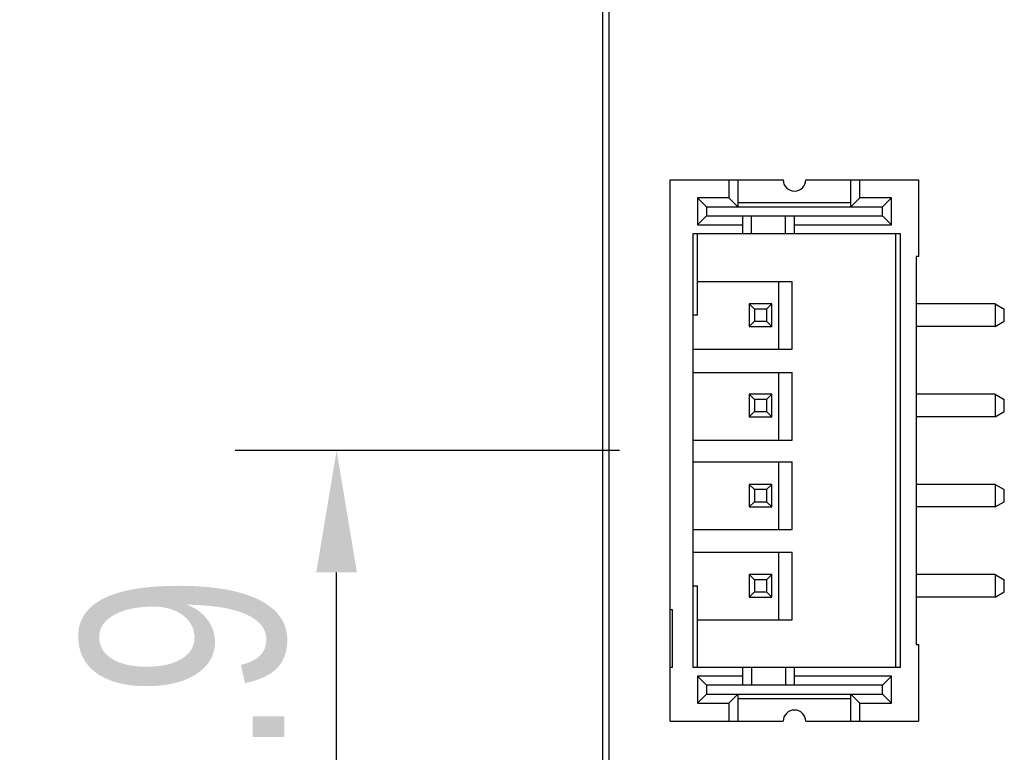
# Model space of a CAD drawing. Header units: millimetres. Extents: x 42 to 554, y 166 to 335.
# Tile 155 of 256: x 340 to 362, y 245 to 262. Entities that reach past the tile are written whole.
import ezdxf

# ---------------------------------------------------------------- set-up
doc = ezdxf.new("R2010")
doc.units = ezdxf.units.MM
doc.header["$LTSCALE"] = 30.734
doc.header["$PDMODE"] = 3
doc.header["$PDSIZE"] = 0.3125
doc.layers.get('0').update_dxf_attribs({"linetype": 'CONTINUOUS'})
doc.layers.get('Defpoints').update_dxf_attribs({"linetype": 'CONTINUOUS'})
doc.layers.add('Dim', color=6, linetype='CONTINUOUS', lineweight=13)
doc.styles.get("Standard").update_dxf_attribs({"font": 'txt', "width": 0.8})
doc.dimstyles.new('ISO-25_WS', dxfattribs={"dimscale": 1.8, "dimtxt": 2.5, "dimasz": 1.5, "dimexe": 1.25, "dimexo": 0.625, "dimtad": 1, "dimdsep": 46, "dimtxsty": 'Standard', "dimcen": 2.5, "dimadec": 0, "dimazin": 0, "dimtfac": 1, "dimtmove": 0, "dimatfit": 3, "dimfxl": 1, "dimtolj": 1, "dimtzin": 0, "dimarcsym": 0})

# ---------------------------------------------------------------- blocks, each defined once
blk = doc.blocks.new('*D22')
at = {"layer": 'Defpoints', "color": 0}
for p in [(354.244, 286.714), (329.256, 189.706), (354.244, 189.706)]:
    blk.add_point(p, dxfattribs=at)
at = {"layer": 'Dim', "color": 0, "lineweight": -2}
for p, q in [((353.119, 286.714), (327.006, 286.714)), ((329.256, 284.014), (329.256, 192.406)), ((353.119, 189.706), (327.006, 189.706))]:
    blk.add_line(p, q, dxfattribs=at)
at = {"layer": 'Dim', "color": 0}
for points in [[(329.706, 284.014), (328.806, 284.014), (329.256, 286.714)], [(328.806, 192.406), (329.706, 192.406), (329.256, 189.706)]]:
    blk.add_solid(points, dxfattribs=at)
at = {"layer": 'Dim', "color": 0, "insert": (325.881, 238.21), "char_height": 4.5, "attachment_point": 5, "rotation": 90}
blk.add_mtext('\\A1;97(PCB)', dxfattribs=at)
blk = doc.blocks.new('*D24')
at = {"layer": 'Defpoints', "color": 0}
for p in [(320.737, 286.764), (353.244, 286.764), (353.244, 189.664)]:
    blk.add_point(p, dxfattribs=at)
at = {"layer": 'Dim', "color": 0, "lineweight": -2}
for p, q in [((352.119, 286.764), (318.487, 286.764)), ((320.737, 192.364), (320.737, 284.064)), ((352.119, 189.664), (318.487, 189.664))]:
    blk.add_line(p, q, dxfattribs=at)
at = {"layer": 'Dim', "color": 0}
for points in [[(321.187, 284.064), (320.287, 284.064), (320.737, 286.764)], [(320.287, 192.364), (321.187, 192.364), (320.737, 189.664)]]:
    blk.add_solid(points, dxfattribs=at)
at = {"layer": 'Dim', "color": 0, "insert": (317.362, 240.536), "char_height": 4.5, "attachment_point": 5, "rotation": 90}
blk.add_mtext('\\A1;97.1 (LCD)', dxfattribs=at)
blk = doc.blocks.new('*D28')
at = {"layer": 'Defpoints', "color": 0}
for p in [(357.244, 282.714), (337.683, 193.714), (357.244, 193.714)]:
    blk.add_point(p, dxfattribs=at)
at = {"layer": 'Dim', "color": 0, "lineweight": -2}
for p, q in [((356.119, 282.714), (335.433, 282.714)), ((337.683, 280.014), (337.683, 196.414)), ((356.119, 193.714), (335.433, 193.714))]:
    blk.add_line(p, q, dxfattribs=at)
at = {"layer": 'Dim', "color": 0}
for points in [[(338.133, 280.014), (337.233, 280.014), (337.683, 282.714)], [(337.233, 196.414), (338.133, 196.414), (337.683, 193.714)]]:
    blk.add_solid(points, dxfattribs=at)
at = {"layer": 'Dim', "color": 0, "insert": (334.308, 238.214), "char_height": 4.5, "attachment_point": 5, "rotation": 90}
blk.add_mtext('\\A1;89', dxfattribs=at)
blk = doc.blocks.new('*D31')
at = {"layer": 'Defpoints', "color": 0}
for p in [(347.203, 252.139), (354.594, 252.139), (354.594, 237.231)]:
    blk.add_point(p, dxfattribs=at)
at = {"layer": 'Dim', "color": 0, "lineweight": -2}
for p, q in [((353.469, 252.139), (344.953, 252.139)), ((347.203, 239.931), (347.203, 249.439)), ((353.469, 237.231), (344.953, 237.231))]:
    blk.add_line(p, q, dxfattribs=at)
at = {"layer": 'Dim', "color": 0}
for points in [[(347.653, 249.439), (346.753, 249.439), (347.203, 252.139)], [(346.753, 239.931), (347.653, 239.931), (347.203, 237.231)]]:
    blk.add_solid(points, dxfattribs=at)
at = {"layer": 'Dim', "color": 0, "insert": (343.828, 244.685), "char_height": 4.5, "attachment_point": 5, "rotation": 90}
blk.add_mtext('\\A1;14.9', dxfattribs=at)

msp = doc.modelspace()

# ---------------------------------------------------------------- linework, layer by layer
at = {"linetype": 'Continuous'}
for p, q in [((353.104, 188.129), (353.104, 287.299)), ((353.244, 190.714), (353.244, 279.984)), ((354.594, 246.139), (354.594, 258.139)), ((354.594, 258.139), (357.094, 258.139)), ((355.894, 258.139), (355.894, 257.739)), ((356.094, 258.139), (356.094, 257.539)), ((357.594, 258.139), (360.094, 258.139)), ((358.594, 257.539), (358.594, 258.139)), ((358.794, 257.739), (358.794, 258.139)), ((360.094, 258.139), (360.094, 256.439)), ((355.194, 257.739), (355.194, 257.139)), ((355.394, 257.539), (355.194, 257.739)), ((355.894, 257.739), (355.194, 257.739)), ((356.094, 257.539), (355.894, 257.739)), ((356.094, 257.639), (358.594, 257.639)), ((358.594, 257.539), (358.794, 257.739)), ((359.494, 257.739), (358.794, 257.739)), ((359.294, 257.539), (359.494, 257.739)), ((359.494, 257.139), (359.494, 257.739)), ((355.394, 257.539), (355.394, 257.339)), ((355.394, 257.539), (359.294, 257.539)), ((359.294, 257.339), (359.294, 257.539)), ((355.394, 257.339), (355.194, 257.139)), ((355.394, 257.339), (359.294, 257.339)), ((356.194, 257.339), (356.194, 256.939)), ((356.394, 256.939), (356.394, 257.339)), ((357.144, 256.939), (357.144, 257.339)), ((357.344, 256.939), (357.344, 257.339)), ((359.294, 257.339), (359.494, 257.139)), ((355.094, 256.939), (355.094, 247.339)), ((359.694, 256.939), (355.094, 256.939)), ((355.194, 257.139), (356.194, 257.139)), ((355.194, 255.139), (355.194, 256.939)), ((357.344, 257.139), (359.494, 257.139)), ((359.594, 247.339), (359.594, 256.939)), ((359.694, 247.339), (359.694, 256.939)), ((360.044, 256.439), (360.044, 247.839)), ((360.094, 256.439), (360.044, 256.439)), ((355.194, 255.889), (357.294, 255.889)), ((356.994, 255.889), (356.994, 254.389)), ((357.294, 254.389), (357.294, 255.889)), ((356.344, 255.389), (356.344, 254.889)), ((356.344, 255.389), (356.459, 255.274)), ((356.844, 255.389), (356.344, 255.389)), ((356.459, 255.274), (356.459, 255.005)), ((356.728, 255.274), (356.459, 255.274)), ((356.844, 255.389), (356.728, 255.274)), ((356.728, 255.274), (356.728, 255.005)), ((356.844, 254.889), (356.844, 255.389)), ((361.794, 255.389), (360.044, 255.389)), ((361.794, 255.389), (361.794, 254.889)), ((361.794, 255.389), (361.994, 255.274)), ((361.994, 255.005), (361.994, 255.274)), ((355.194, 255.139), (355.094, 255.139)), ((356.459, 255.005), (356.344, 254.889)), ((356.459, 255.005), (356.728, 255.005)), ((356.728, 255.005), (356.844, 254.889)), ((361.794, 254.889), (361.994, 255.005)), ((356.344, 254.889), (356.844, 254.889)), ((361.794, 254.889), (360.044, 254.889)), ((355.094, 254.389), (357.294, 254.389)), ((355.094, 253.871), (357.294, 253.871)), ((356.994, 253.871), (356.994, 252.371)), ((357.294, 252.371), (357.294, 253.871)), ((356.344, 253.389), (356.344, 252.889)), ((356.344, 253.389), (356.459, 253.274)), ((356.844, 253.389), (356.344, 253.389)), ((356.459, 253.274), (356.459, 253.005)), ((356.728, 253.274), (356.459, 253.274)), ((356.844, 253.389), (356.728, 253.274)), ((356.728, 253.274), (356.728, 253.005)), ((356.844, 252.889), (356.844, 253.389)), ((361.794, 253.389), (360.044, 253.389)), ((361.794, 253.389), (361.794, 252.889)), ((361.794, 253.389), (361.994, 253.274)), ((361.994, 253.005), (361.994, 253.274)), ((356.459, 253.005), (356.344, 252.889)), ((356.344, 252.889), (356.844, 252.889)), ((356.459, 253.005), (356.728, 253.005)), ((356.728, 253.005), (356.844, 252.889)), ((361.794, 252.889), (360.044, 252.889)), ((361.794, 252.889), (361.994, 253.005)), ((355.094, 252.371), (357.294, 252.371)), ((355.094, 251.889), (357.294, 251.889)), ((356.994, 251.889), (356.994, 250.389)), ((357.294, 250.389), (357.294, 251.889)), ((356.344, 251.389), (356.344, 250.889)), ((356.344, 251.389), (356.459, 251.274)), ((356.844, 251.389), (356.344, 251.389)), ((356.459, 251.274), (356.459, 251.005)), ((356.728, 251.274), (356.459, 251.274)), ((356.844, 251.389), (356.728, 251.274)), ((356.728, 251.274), (356.728, 251.005)), ((356.844, 250.889), (356.844, 251.389)), ((361.794, 251.389), (360.044, 251.389)), ((361.794, 251.389), (361.794, 250.889)), ((361.794, 251.389), (361.994, 251.274)), ((361.994, 251.005), (361.994, 251.274)), ((356.459, 251.005), (356.344, 250.889)), ((356.344, 250.889), (356.844, 250.889)), ((356.459, 251.005), (356.728, 251.005)), ((356.728, 251.005), (356.844, 250.889)), ((361.794, 250.889), (360.044, 250.889)), ((361.794, 250.889), (361.994, 251.005)), ((355.094, 250.389), (357.294, 250.389)), ((355.094, 249.889), (357.294, 249.889)), ((356.994, 249.889), (356.994, 248.389)), ((357.294, 248.389), (357.294, 249.889)), ((356.344, 249.389), (356.344, 248.889)), ((356.344, 249.389), (356.459, 249.274)), ((356.844, 249.389), (356.344, 249.389)), ((356.844, 249.389), (356.728, 249.274)), ((356.844, 248.889), (356.844, 249.389)), ((361.794, 249.389), (360.044, 249.389)), ((361.794, 249.389), (361.794, 248.889)), ((361.794, 249.389), (361.994, 249.274)), ((355.094, 249.139), (355.194, 249.139)), ((355.194, 247.339), (355.194, 249.139)), ((356.459, 249.274), (356.459, 249.005)), ((356.728, 249.274), (356.459, 249.274)), ((356.728, 249.274), (356.728, 249.005)), ((361.994, 249.005), (361.994, 249.274)), ((356.459, 249.005), (356.344, 248.889)), ((356.344, 248.889), (356.844, 248.889)), ((356.459, 249.005), (356.728, 249.005)), ((356.728, 249.005), (356.844, 248.889)), ((361.794, 248.889), (360.044, 248.889)), ((361.794, 248.889), (361.994, 249.005)), ((354.644, 248.609), (354.594, 248.609)), ((354.644, 247.339), (354.644, 248.609)), ((355.194, 248.389), (357.294, 248.389)), ((360.044, 247.839), (360.094, 247.839)), ((360.094, 247.839), (360.094, 246.139)), ((354.594, 247.339), (354.644, 247.339)), ((355.094, 247.339), (359.694, 247.339)), ((356.194, 247.339), (356.194, 246.939)), ((356.394, 247.339), (356.394, 246.939)), ((357.144, 247.339), (357.144, 246.939)), ((357.344, 246.939), (357.344, 247.339)), ((355.194, 247.139), (355.194, 246.539)), ((355.394, 246.939), (355.194, 247.139)), ((356.194, 247.139), (355.194, 247.139)), ((359.494, 247.139), (357.344, 247.139)), ((359.494, 247.139), (359.294, 246.939)), ((359.494, 246.539), (359.494, 247.139)), ((355.394, 246.939), (355.394, 246.739)), ((359.294, 246.939), (355.394, 246.939)), ((359.294, 246.739), (359.294, 246.939)), ((355.394, 246.739), (355.194, 246.539)), ((355.394, 246.739), (359.294, 246.739)), ((355.894, 246.539), (356.094, 246.739)), ((356.094, 246.739), (356.094, 246.139)), ((358.594, 246.139), (358.594, 246.739)), ((358.594, 246.739), (358.794, 246.539)), ((359.294, 246.739), (359.494, 246.539)), ((355.194, 246.539), (355.894, 246.539)), ((355.894, 246.539), (355.894, 246.139)), ((358.594, 246.639), (356.094, 246.639)), ((358.794, 246.139), (358.794, 246.539)), ((358.794, 246.539), (359.494, 246.539)), ((354.594, 246.139), (357.094, 246.139)), ((357.594, 246.139), (360.094, 246.139))]:
    msp.add_line(p, q, dxfattribs=at)
for centre, start, end in [((357.344, 258.139), 180, 0), ((357.344, 246.139), 0, 180)]:
    msp.add_arc(centre, 0.25, start, end, dxfattribs=at)

# ---------------------------------------------------------------- dimensions: what is measured, and where the dimension line sits
at = {"layer": 'Dim'}
for base, p1, p2, text, override, picture, middle in [((320.737, 286.764), (353.244, 189.664), (353.244, 286.764), '<> (LCD)', {"dimgap": 0.625, "dimtad": 1, "dimdec": 2, "dimlfac": 1, "dimpost": '<>', "dimse1": 0, "dimse2": 0, "dimsd1": 0, "dimsd2": 0, "dimtofl": 1, "dimtvp": 0.1}, '*D24', (320.737, 240.536)), ((329.256, 189.706), (354.244, 286.714), (354.244, 189.706), '<>(PCB)', {"dimdec": 1, "dimpost": '<>', "dimtvp": 0.1}, '*D22', (329.256, 238.21))]:
    dim = msp.add_linear_dim(base=base, p1=p1, p2=p2, angle=90, text=text, dimstyle='ISO-25_WS', override=override, dxfattribs=at)
    dim.commit()
    dim.dimension.update_dxf_attribs({"geometry": picture, "text_midpoint": middle, "dimtype": 160})
dim = msp.add_linear_dim(base=(337.683, 193.714), p1=(357.244, 282.714), p2=(357.244, 193.714), angle=90, dimstyle='ISO-25_WS', dxfattribs=at)
dim.commit()
dim.dimension.update_dxf_attribs({"geometry": '*D28', "text_midpoint": (337.683, 238.214), "dimtype": 160})
dim = msp.add_linear_dim(base=(347.203, 252.139), p1=(354.594, 237.231), p2=(354.594, 252.139), angle=90, dimstyle='ISO-25_WS', override={"dimdec": 1}, dxfattribs=at)
dim.commit()
dim.dimension.update_dxf_attribs({"geometry": '*D31', "text_midpoint": (343.828, 244.685)})

doc.saveas('drawing.dxf')
